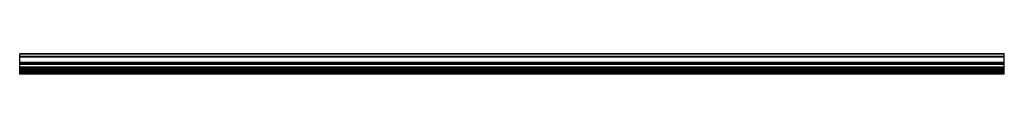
# Model space of a CAD drawing. Header units: millimetres. Extents: x 0 to 3500, y 0 to 73.
import ezdxf

# ---------------------------------------------------------------- set-up
doc = ezdxf.new("R2010")
doc.units = ezdxf.units.MM
doc.header["$LTSCALE"] = 10
doc.linetypes.add('ALLCAD_Strich', pattern=[0.2, 0.15, -0.05])
doc.layers.add('BESCH_KONT_sich_schn_grun_2d', color=10, linetype='Continuous')

msp = doc.modelspace()

# ---------------------------------------------------------------- linework, layer by layer
at = {"layer": 'BESCH_KONT_sich_schn_grun_2d', "linetype": 'ALLCAD_Strich'}
for p, q in [((3500, 73), (0, 73)), ((0, 63), (0, 73)), ((0, 72), (0, 72)), ((0, 72), (0, 72)), ((0, 72), (0, 72)), ((0, 72), (0, 72)), ((0, 72), (0, 72)), ((0, 72), (0, 72)), ((0, 72), (0, 72)), ((0, 72), (0, 72)), ((0, 72), (0, 72)), ((3500, 72), (0, 72)), ((0, 72), (0, 72)), ((0, 72), (0, 72)), ((0, 72), (0, 72)), ((0, 72), (0, 72)), ((0, 72), (0, 72)), ((0, 72), (0, 72)), ((0, 72), (0, 72)), ((0, 72), (0, 72)), ((0, 72), (0, 72)), ((0, 72), (0, 72)), ((0, 72), (0, 72)), ((0, 72), (0, 72)), ((0, 72), (0, 72)), ((0, 72), (0, 72)), ((0, 72), (0, 72)), ((0, 72), (0, 72)), ((0, 72), (0, 72)), ((0, 72), (0, 72)), ((0, 72), (0, 72)), ((0, 72), (0, 72)), ((0, 72), (0, 72)), ((0, 72), (0, 72)), ((0, 72), (0, 72)), ((0, 72), (0, 72)), ((0, 72), (0, 72)), ((0, 72), (0, 72)), ((0, 72), (0, 72)), ((0, 72), (0, 72)), ((0, 72), (0, 72)), ((3500, 63), (3500, 73)), ((3500, 63), (0, 63)), ((0, 61.5), (0, 63)), ((3500, 62.8), (0, 62.8)), ((3500, 61.5), (0, 61.5)), ((0, 61.2), (0, 61.5)), ((3500, 61.2), (0, 61.2)), ((0, 25), (0, 61.2)), ((3500, 42), (0, 42)), ((3500, 40.5), (0, 40.5)), ((3500, 40), (0, 40)), ((3500, 38), (0, 38)), ((3500, 37), (0, 37)), ((3500, 36), (0, 36)), ((3500, 61.5), (3500, 63)), ((3500, 61.2), (3500, 61.5)), ((3500, 25), (3500, 61.2)), ((3500, 34.2), (0, 34.2)), ((3500, 25), (0, 25)), ((0, 23.5), (0, 25)), ((3500, 23.5), (0, 23.5)), ((0, 19.2), (0, 23.5)), ((3500, 21), (0, 21)), ((3500, 19.7), (0, 19.7)), ((3500, 19.2), (0, 19.2)), ((0, 16), (0, 19.2)), ((3500, 18), (0, 18)), ((3500, 17.5), (0, 17.5)), ((3500, 16), (0, 16)), ((0, 15), (0, 16)), ((3500, 15), (0, 15)), ((0, 10), (0, 15)), ((3500, 10), (0, 10)), ((0, 9), (0, 10)), ((3500, 9), (0, 9)), ((0, 7.5), (0, 9)), ((3500, 7.5), (0, 7.5)), ((0, 6.5), (0, 7.5)), ((3500, 6.5), (0, 6.5)), ((0, 1.5), (0, 6.5)), ((3500, 3), (0, 3)), ((3500, 1.5), (0, 1.5)), ((0, 1), (0, 1.5)), ((3500, 1.2), (0, 1.2)), ((3500, 1), (0, 1)), ((0, 0), (0, 1)), ((3500, 23.5), (3500, 25)), ((3500, 19.2), (3500, 23.5)), ((3500, 16), (3500, 19.2)), ((3500, 15), (3500, 16)), ((3500, 10), (3500, 15)), ((3500, 9), (3500, 10)), ((3500, 7.5), (3500, 9)), ((3500, 6.5), (3500, 7.5)), ((3500, 1.5), (3500, 6.5)), ((3500, 1), (3500, 1.5)), ((3500, 0), (3500, 1)), ((3500, 0), (0, 0))]:
    msp.add_line(p, q, dxfattribs=at)

doc.saveas('drawing.dxf')
